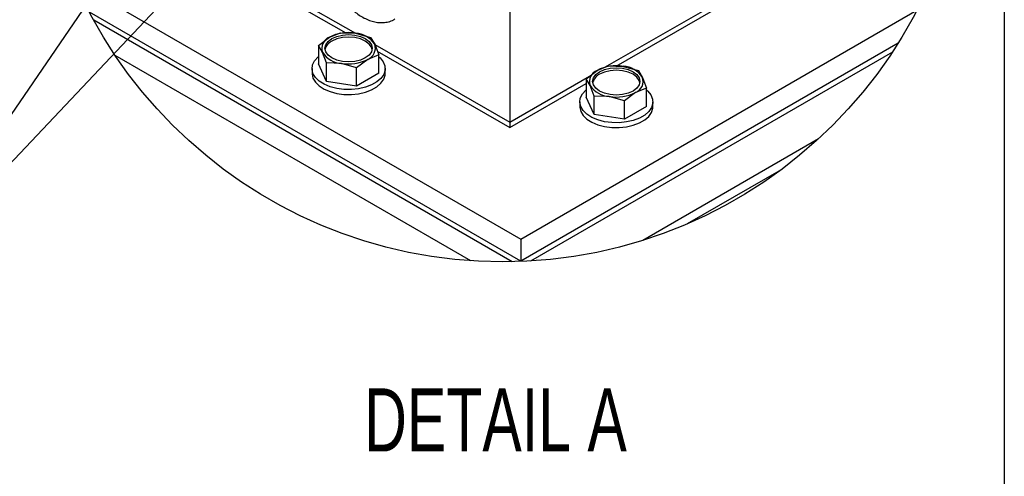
# Model space of a CAD drawing. Header units: inches. Extents: x 4 to 172, y 4 to 132.
# Tile 20 of 41: x 151 to 172, y 33 to 43. Entities that reach past the tile are written whole.
import ezdxf

# ---------------------------------------------------------------- set-up
doc = ezdxf.new("R2010")
doc.units = ezdxf.units.IN
doc.header["$LTSCALE"] = 16
doc.header["$MEASUREMENT"] = 0
doc.layers.add('SLD-DEFPOINTS', color=7, linetype='Continuous')
doc.layers.add('TEXT', color=140, linetype='Continuous', lineweight=25)
doc.styles.add('SLDTEXTSTYLE0', font='TXT', dxfattribs={"width": 0.7})
doc.dimstyles.new('SLDDIMSTYLE3', dxfattribs={"dimtxt": 0.18, "dimasz": 2.08, "dimexe": 0, "dimexo": 0.0625, "dimgap": 0, "dimtad": 0, "dimtih": 1, "dimtoh": 1, "dimdec": 0, "dimrnd": 1e-09, "dimzin": 0, "dimdsep": 46, "dimtxsty": 'Standard', "dimsah": 1, "dimcen": 0.09, "dimadec": 0, "dimazin": 0, "dimtfac": 2.08, "dimtdec": 0, "dimtofl": 0, "dimtmove": 0, "dimatfit": 3, "dimfxl": 0, "dimfrac": 2, "dimtolj": 1, "dimtzin": 0, "dimarcsym": 0})

msp = doc.modelspace()

# ---------------------------------------------------------------- linework, layer by layer
for p, q in [((161.55, 49.793), (161.55, 40.461)), ((163.561, 41.622), (167.207, 43.726)), ((156.297, 43.493), (158.29, 42.342)), ((152.361, 43.432), (161.783, 37.993)), ((156.299, 43.381), (158.09, 42.347)), ((163.799, 41.646), (166.804, 43.381)), ((161.783, 37.526), (152.671, 42.786)), ((161.783, 37.993), (170.155, 42.826)), ((161.604, 37.513), (152.762, 42.617)), ((159.006, 42.585), (159.045, 42.604)), ((157.509, 42.08), (157.742, 42.257)), ((157.742, 42.257), (157.975, 42.35)), ((157.975, 42.35), (158.294, 42.342)), ((158.294, 42.342), (158.613, 42.251)), ((158.613, 42.251), (158.698, 42.109)), ((157.509, 42.08), (157.509, 41.693)), ((157.594, 41.938), (157.509, 42.08)), ((158.698, 42.109), (158.783, 41.883)), ((158.699, 42.106), (161.55, 40.461)), ((169.756, 42.129), (161.783, 37.526)), ((160.729, 37.534), (153.218, 41.87)), ((157.68, 41.713), (157.594, 41.938)), ((158.783, 41.883), (158.55, 41.79)), ((158.753, 41.964), (161.552, 40.349)), ((158.783, 41.496), (158.783, 41.883)), ((169.636, 41.943), (161.988, 37.528)), ((157.68, 41.325), (157.509, 41.693)), ((157.68, 41.325), (157.68, 41.713)), ((157.998, 41.705), (157.68, 41.713)), ((158.317, 41.614), (157.998, 41.705)), ((158.55, 41.79), (158.317, 41.614)), ((158.317, 41.226), (158.317, 41.614)), ((163.399, 41.557), (163.632, 41.65)), ((163.632, 41.65), (163.951, 41.642)), ((163.951, 41.642), (164.27, 41.551)), ((157.374, 41.594), (157.374, 41.492)), ((158.783, 41.496), (158.317, 41.226)), ((158.919, 41.492), (158.919, 41.594)), ((161.55, 40.461), (163.237, 41.434)), ((163.166, 41.381), (163.399, 41.557)), ((164.27, 41.551), (164.355, 41.409)), ((164.355, 41.409), (164.44, 41.184)), ((158.317, 41.226), (157.68, 41.325)), ((161.552, 40.349), (163.166, 41.28)), ((163.166, 41.381), (163.166, 40.993)), ((163.251, 41.238), (163.166, 41.381)), ((163.336, 41.013), (163.251, 41.238)), ((163.336, 40.625), (163.166, 40.993)), ((163.336, 40.625), (163.336, 41.013)), ((163.655, 41.005), (163.336, 41.013)), ((163.974, 40.914), (163.655, 41.005)), ((164.207, 41.091), (163.974, 40.914)), ((164.44, 41.184), (164.207, 41.091)), ((164.44, 40.796), (164.44, 41.184)), ((163.03, 40.895), (163.03, 40.792)), ((163.974, 40.527), (163.974, 40.914)), ((164.44, 40.796), (163.974, 40.527)), ((164.576, 40.792), (164.576, 40.895)), ((163.974, 40.527), (163.336, 40.625)), ((161.552, 40.462), (161.552, 40.349)), ((168.072, 40.107), (164.36, 37.965)), ((165.31, 38.318), (167.29, 39.461)), ((161.783, 37.993), (161.783, 37.526)), ((161.783, 37.526), (161.783, 37.518))]:
    msp.add_line(p, q)
at = {"flags": 128}
for points in [[(157.713, 42.168), (157.793, 42.228), (157.896, 42.274), (158.017, 42.302), (158.146, 42.312), (158.275, 42.302), (158.396, 42.274), (158.5, 42.228), (158.579, 42.168), (158.629, 42.098), (158.646, 42.024), (158.629, 41.949), (158.579, 41.879), (158.5, 41.819), (158.396, 41.774), (158.275, 41.745), (158.146, 41.735), (158.017, 41.745), (157.896, 41.774), (157.793, 41.819), (157.713, 41.879), (157.663, 41.949), (157.646, 42.024), (157.663, 42.098), (157.713, 42.168)], [(158.644, 41.997), (158.629, 42.045), (158.579, 42.114), (158.5, 42.174), (158.396, 42.22), (158.275, 42.249), (158.146, 42.259), (158.017, 42.249), (157.896, 42.22), (157.793, 42.174)], [(158.783, 41.846), (158.812, 41.821), (158.877, 41.739), (158.912, 41.651), (158.916, 41.56), (158.889, 41.472), (158.831, 41.388), (158.745, 41.312), (158.634, 41.249), (158.504, 41.199), (158.359, 41.166), (158.205, 41.15), (158.048, 41.152), (157.896, 41.172), (157.754, 41.21), (157.628, 41.263), (157.523, 41.33), (157.444, 41.408), (157.394, 41.493), (157.374, 41.583), (157.386, 41.673), (157.429, 41.76), (157.501, 41.84), (157.509, 41.846)], [(163.37, 41.468), (163.449, 41.528), (163.553, 41.574), (163.674, 41.603), (163.803, 41.612), (163.932, 41.603), (164.053, 41.574), (164.156, 41.528), (164.236, 41.468), (164.286, 41.398), (164.303, 41.324), (164.286, 41.249), (164.236, 41.179), (164.156, 41.12), (164.053, 41.074), (163.932, 41.045), (163.803, 41.035), (163.674, 41.045), (163.553, 41.074), (163.449, 41.12), (163.37, 41.179), (163.32, 41.249), (163.303, 41.324), (163.32, 41.398), (163.37, 41.468)], [(157.374, 41.492), (157.374, 41.48), (157.394, 41.391), (157.444, 41.305), (157.523, 41.228), (157.628, 41.161), (157.754, 41.107), (157.896, 41.07), (158.048, 41.049), (158.205, 41.047), (158.359, 41.063), (158.504, 41.096), (158.634, 41.146), (158.745, 41.21), (158.831, 41.285), (158.889, 41.369), (158.916, 41.458), (158.919, 41.492)], [(164.301, 41.297), (164.286, 41.345), (164.236, 41.414), (164.156, 41.474), (164.053, 41.52), (163.932, 41.549), (163.803, 41.559), (163.674, 41.549), (163.553, 41.52), (163.449, 41.474)], [(164.44, 41.147), (164.469, 41.121), (164.534, 41.039), (164.569, 40.951), (164.573, 40.861), (164.546, 40.772), (164.488, 40.688), (164.402, 40.613), (164.291, 40.549), (164.161, 40.499), (164.015, 40.466), (163.862, 40.45), (163.705, 40.452), (163.553, 40.472), (163.411, 40.51), (163.285, 40.564), (163.18, 40.631), (163.101, 40.708), (163.05, 40.794), (163.031, 40.883), (163.042, 40.973), (163.085, 41.06), (163.158, 41.14), (163.166, 41.147)], [(163.03, 40.792), (163.031, 40.781), (163.05, 40.691), (163.101, 40.606), (163.18, 40.528), (163.285, 40.461), (163.411, 40.408), (163.553, 40.37), (163.705, 40.349), (163.862, 40.347), (164.015, 40.363), (164.161, 40.397), (164.291, 40.446), (164.402, 40.51), (164.488, 40.585), (164.546, 40.669), (164.573, 40.758), (164.576, 40.792)]]:
    msp.add_lwpolyline(points, dxfattribs=at)
for centre, radius, start, end in [((157.831, 42.022), 0.251, 110.7421, 199.4609), ((158.145, 41.478), 0.877, 80.2289, 117.3572), ((158.263, 41.821), 0.522, 33.4388, 86.5666), ((157.903, 41.936), 0.262, 115.0211, 166.6948), ((158.461, 42.025), 0.251, 290.742, 19.4611), ((158.029, 42.226), 0.522, 213.4389, 266.5665), ((158.147, 42.569), 0.877, 260.2289, 297.3572), ((163.802, 40.778), 0.877, 80.229, 117.3572), ((163.92, 41.122), 0.522, 33.439, 86.5663), ((163.488, 41.322), 0.251, 110.742, 199.461), ((163.56, 41.237), 0.262, 115.0213, 166.6945), ((164.118, 41.325), 0.251, 290.742, 19.461), ((163.686, 41.526), 0.522, 213.4389, 266.5665), ((163.804, 41.87), 0.877, 260.2289, 297.3572)]:
    msp.add_arc(centre, radius, start, end)
msp.add_open_spline([(157.983, 44.616), (157.964, 44.606), (157.907, 44.575), (157.832, 44.499), (157.761, 44.394), (157.712, 44.275), (157.683, 44.144), (157.674, 44.007), (157.682, 43.868), (157.706, 43.729), (157.739, 43.604), (157.779, 43.493), (157.828, 43.377), (157.897, 43.244), (157.973, 43.127), (158.047, 43.028), (158.114, 42.948), (158.199, 42.862), (158.292, 42.781), (158.393, 42.708), (158.501, 42.648), (158.613, 42.601), (158.729, 42.572), (158.847, 42.562), (158.963, 42.575), (159.057, 42.601), (159.107, 42.633), (159.123, 42.643)], degree=3, knots=[0, 0, 0, 0, 0.021367, 0.06385, 0.104122, 0.14638, 0.19068, 0.23645, 0.282772, 0.328497, 0.375801, 0.411028, 0.445611, 0.499791, 0.55945, 0.583608, 0.622974, 0.662654, 0.703784, 0.74502, 0.785863, 0.826025, 0.865369, 0.903982, 0.94219, 0.980651, 1, 1, 1, 1])
at = {"layer": 'SLD-DEFPOINTS'}
msp.add_circle((161.402, 47.374), 9.864, dxfattribs=at)
at = {"layer": 'TEXT'}
msp.add_line((172, 132), (172, 4), dxfattribs=at)

# ---------------------------------------------------------------- texts
at = {"layer": 'TEXT', "insert": (161.251, 34.837), "char_height": 1.3333, "attachment_point": 2, "style": 'SLDTEXTSTYLE0'}
msp.add_mtext('DETAIL A', dxfattribs=at)

# ---------------------------------------------------------------- leaders
at = {"layer": 'TEXT'}
for points in [[(159.339, 52.788), (148.488, 36.93), (139.15, 36.93)], [(163.429, 52.76), (148.488, 36.93), (139.15, 36.93)]]:
    msp.add_leader(points, dimstyle='SLDDIMSTYLE3', dxfattribs=at)

doc.saveas('drawing.dxf')
